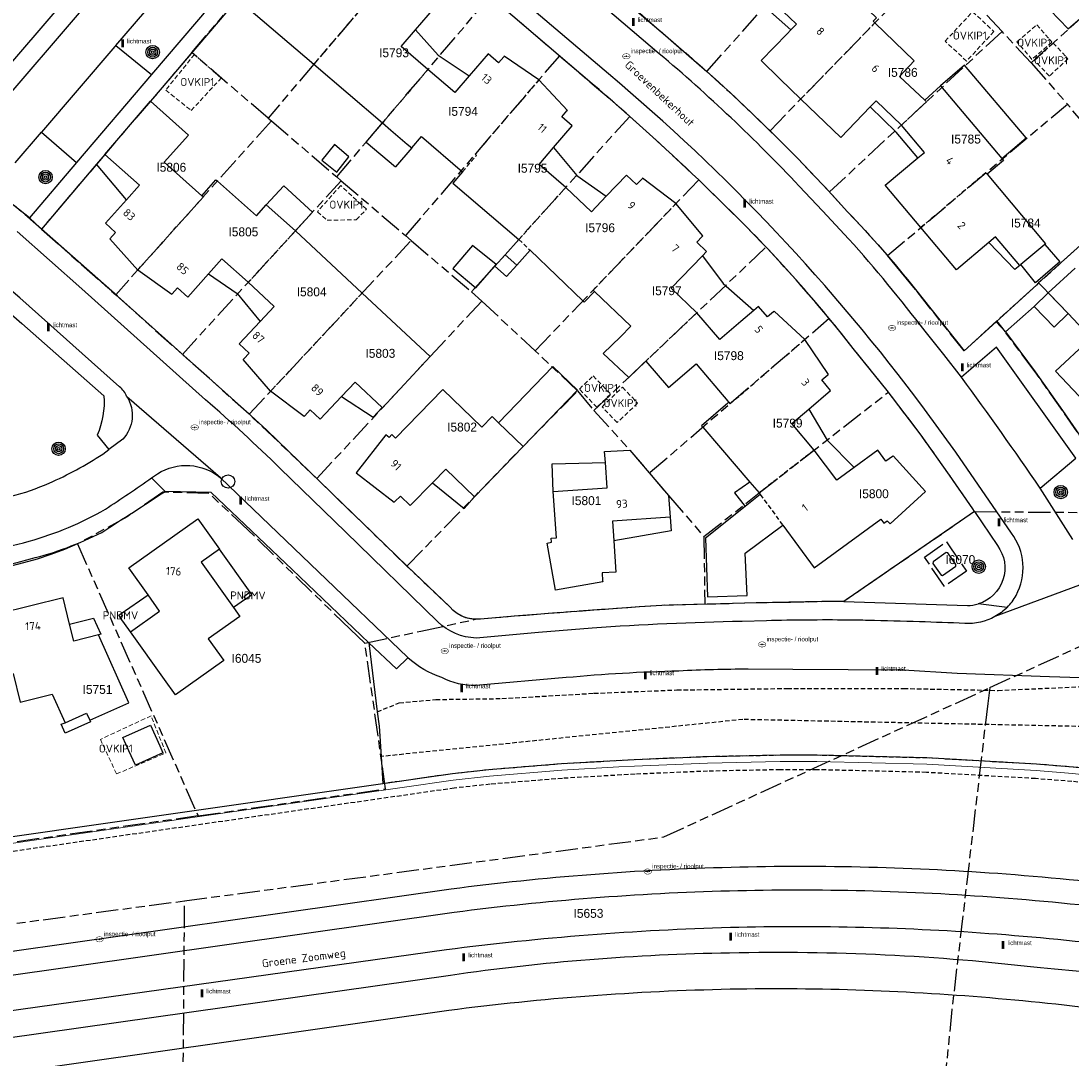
# Model space of a CAD drawing. Extents: x 168491 to 169507, y 481494 to 482503.
# Tile 60 of 108: x 169132 to 169250, y 481585 to 481702. Entities that reach past the tile are written whole.
import ezdxf
from ezdxf.enums import TextEntityAlignment as Align

# ---------------------------------------------------------------- set-up
doc = ezdxf.new("R2010")
doc.units = 0
doc.header["$LTSCALE"] = 0.5
doc.linetypes.add('KAD', pattern=[12, 5, -1, 2, -1, 2, -1])
doc.linetypes.add('STIPPELFIJN', pattern=[1.5, 1, -0.5])
doc.layers.get('0').update_dxf_attribs({"linetype": 'CONTINUOUS'})
for name, color, linetype in [('G01', 3, 'KAD'), ('G_BTD', 3, 'CONTINUOUS'), ('G_GBIP1', 7, 'CONTINUOUS'), ('G_OBW', 7, 'CONTINUOUS'), ('G_OWG', 7, 'CONTINUOUS'), ('G_PNDMV', 1, 'CONTINUOUS'), ('G_WGD', 2, 'CONTINUOUS'), ('L_TALUD', 7, 'CONTINUOUS'), ('LSHD', 7, 'CONTINUOUS'), ('NAR', 7, 'CONTINUOUS'), ('ORL', 7, 'CONTINUOUS'), ('OVKIP1', 7, 'CONTINUOUS'), ('PNDMV', 7, 'CONTINUOUS'), ('PPAL', 7, 'CONTINUOUS'), ('PPUT', 7, 'CONTINUOUS'), ('PSTM', 170, 'CONTINUOUS'), ('PVGO', 7, 'CONTINUOUS'), ('Z01', 2, 'CONTINUOUS')]:
    doc.layers.add(name, color=color, linetype=linetype)
doc.layers.add('OBWVM', color=7, linetype='CONTINUOUS', lineweight=70)
doc.layers.add('PND', color=8, linetype='CONTINUOUS', lineweight=25)
doc.styles.add('ISO', font='isocpeur.ttf', dxfattribs={"height": 1})

# ---------------------------------------------------------------- blocks, each defined once
blk = doc.blocks.new('put')
at = {"linetype": 'ByBlock', "lineweight": -2}
h = blk.add_hatch(color=0, dxfattribs=at)
h.dxf.hatch_style = 1
edge = h.paths.add_edge_path()
edge.add_spline(control_points=[(0.44, 0), (0.44, 0.04), (0.43, 0.09), (0.36, 0.2), (0.28, 0.26), (0.09, 0.32), (-0.02, 0.33), (-0.22, 0.29), (-0.31, 0.24), (-0.42, 0.12), (-0.44, 0.06), (-0.44, -0.06), (-0.42, -0.12), (-0.33, -0.22), (-0.28, -0.26), (-0.1, -0.33), (0.04, -0.33), (0.27, -0.27), (0.37, -0.2), (0.43, -0.08), (0.44, -0.04), (0.44, 0)], knot_values=[0, 0, 0, 0, 0.380029, 0.380029, 1.118666, 1.118666, 1.857303, 1.857303, 2.59594, 2.59594, 3.13294, 3.13294, 3.66994, 3.66994, 4.20694, 4.20694, 5.079565, 5.079565, 5.952189, 5.952189, 6.283185, 6.283185, 6.283185, 6.283185], degree=3, periodic=0)
edge = h.paths.add_edge_path(flags=16)
edge.add_ellipse((0, 0), major_axis=(0.392, 0), ratio=0.689655, start_angle=0, end_angle=360)
h = blk.add_hatch(color=0, dxfattribs=at)
h.dxf.hatch_style = 1
h.paths.add_polyline_path([(-0.1, 0, -0.096396), (-0.09, 0.04), (-0.25, 0.04, 1), (-0.25, -0.04), (-0.09, -0.04, -0.096396)])
at = {"linetype": 'ByBlock', "lineweight": -2, "true_color": 0x681648}
h = blk.add_hatch(color=219, dxfattribs=at)
h.dxf.hatch_style = 1
h.paths.add_polyline_path([(0.1, 0, 1), (-0.1, 0, 1)])
at = {"linetype": 'ByBlock', "lineweight": -2}
h = blk.add_hatch(color=0, dxfattribs=at)
h.dxf.hatch_style = 1
h.paths.add_polyline_path([(0.25, 0.04), (0.09, 0.04, -0.096396), (0.1, 0, -0.096396), (0.09, -0.04), (0.25, -0.04, 1)])
at = {"color": 0, "linetype": 'ByBlock', "lineweight": -2}
blk.add_attdef('PUT', (0.5, 0.35), '', height=0.5, dxfattribs=at)
blk = doc.blocks.new('PAAL')
at = {"linetype": 'ByBlock', "lineweight": -2}
h = blk.add_hatch(color=0, dxfattribs=at)
h.dxf.hatch_style = 1
h.paths.add_polyline_path([(0.15, 0.8), (-0.15, 0.8), (-0.15, -0.1), (0, -0.1, -0.414214), (-0.1, 0, -1), (0.1, 0, -0.414214), (0, -0.1), (0.15, -0.1)])
at = {"linetype": 'ByBlock', "lineweight": -2, "true_color": 0x681648}
h = blk.add_hatch(color=219, dxfattribs=at)
h.dxf.hatch_style = 1
h.paths.add_polyline_path([(-0.1, 0, 1), (0.1, 0, 1)])
at = {"color": 0, "linetype": 'ByBlock', "lineweight": -2}
blk.add_attdef('PAAL', (0.5, 0.35), '', height=0.5, dxfattribs=at)
blk = doc.blocks.new('BOOM')
at = {"color": 0}
for radius in [0.75, 0.55, 0.35, 0.15]:
    blk.add_circle((0, 0), radius, dxfattribs=at)
blk = doc.blocks.new('KUNSTOBJ')
at = {"color": 0}
blk.add_circle((0, 0), 0.75, dxfattribs=at)
at = {"color": 0, "flags": 2}
blk.add_attdef('KUNSTOBJECT', (1.45, 0), '', height=1, dxfattribs=at)

msp = doc.modelspace()

# ---------------------------------------------------------------- linework, layer by layer
at = {"layer": 'G01'}
for p, q in [((169245.615, 481696.856), (169266.432, 481715.584)), ((169216.327, 481689.239), (169234.748, 481708.204)), ((169167.711, 481684.072), (169184.911, 481704.314)), ((169242.362, 481700.392), (169239.084, 481703.834)), ((169242.362, 481700.392), (169223, 481682.377)), ((169245.615, 481696.856), (169242.362, 481700.392)), ((169160.031, 481690.655), (169151.451, 481698.009)), ((169192.705, 481697.66), (169175.437, 481677.478)), ((169245.615, 481696.856), (169249.684, 481692.238)), ((169134.594, 481678.203), (169117.937, 481692.672)), ((169229.5, 481675.226), (169249.684, 481692.238)), ((169251.933, 481689.586), (169249.684, 481692.238)), ((169160.379, 481690.356), (169142.917, 481670.845)), ((169160.031, 481690.655), (169160.379, 481690.356)), ((169160.379, 481690.356), (169167.711, 481684.072)), ((169200.584, 481690.851), (169182.844, 481671.153)), ((169168.224, 481683.632), (169150.396, 481664.15)), ((169168.224, 481683.632), (169167.711, 481684.072)), ((169168.224, 481683.632), (169175.437, 481677.478)), ((169189.965, 481664.549), (169208.325, 481683.723)), ((169134.594, 481678.203), (169142.917, 481670.845)), ((169176.061, 481676.915), (169175.437, 481677.478)), ((169157.898, 481657.433), (169176.061, 481676.915)), ((169176.061, 481676.915), (169182.844, 481671.153)), ((169196.567, 481657.852), (169215.879, 481676.183)), ((169251.163, 481676.391), (169246.46, 481672.167)), ((169142.917, 481670.845), (169150.396, 481664.15)), ((169183.984, 481670.124), (169182.844, 481671.153)), ((169183.984, 481670.124), (169189.965, 481664.549)), ((169222.969, 481668.165), (169202.803, 481650.822)), ((169157.898, 481657.433), (169150.396, 481664.15)), ((169194.736, 481660.046), (169189.965, 481664.549)), ((169194.736, 481660.046), (169196.567, 481657.852)), ((169165.472, 481650.218), (169157.898, 481657.433)), ((169165.472, 481650.218), (169175.598, 481640.37)), ((169239.279, 481646.5), (169257.009, 481646.379)), ((169208.911, 481643.707), (169208.999, 481636.103)), ((169138.637, 481642.869), (169152.16, 481612.36)), ((169152.16, 481612.36), (169129.195, 481609.064))]:
    msp.add_line(p, q, dxfattribs=at)
for points in [[(169151.451, 481698.009), (169156.586, 481704.06), (169161.696, 481709.994), (169168.748, 481718.167), (169177.233, 481710.895)], [(169209.223, 481695.903), (169218.982, 481706.808), (169220.878, 481709.029), (169226.971, 481715.551)], [(169177.233, 481710.895), (169165.148, 481696.726), (169160.031, 481690.655)], [(169184.911, 481704.314), (169184.93, 481704.298), (169192.705, 481697.66)], [(169201.707, 481702.417), (169204.607, 481699.943), (169209.223, 481695.903)], [(169151.451, 481698.009), (169146.819, 481692.549), (169141.706, 481686.592), (169134.594, 481678.203)], [(169192.705, 481697.66), (169196.378, 481694.524), (169198.49, 481692.697), (169200.584, 481690.851)], [(169209.223, 481695.903), (169211.624, 481693.717), (169213.992, 481691.496), (169216.327, 481689.239)], [(169200.584, 481690.851), (169203.191, 481688.504), (169205.772, 481686.128), (169208.325, 481683.723)], [(169216.327, 481689.239), (169217.891, 481687.687), (169219.44, 481686.12), (169222.86, 481682.529), (169223, 481682.377)], [(169208.325, 481683.723), (169211.417, 481680.71), (169213.671, 481678.469), (169215.879, 481676.183)], [(169229.5, 481675.226), (169228.038, 481676.897), (169226.546, 481678.54), (169225.025, 481680.157), (169223, 481682.377)], [(169241.001, 481626.757), (169257.942, 481634.517), (169306.679, 481674.903), (169352.963, 481680.467), (169415.439, 481664.816), (169413.626, 481649.352)], [(169222.969, 481668.165), (169221.248, 481670.215), (169219.492, 481672.235), (169217.703, 481674.224), (169215.879, 481676.183)], [(169241.784, 481667.915), (169238.105, 481664.537), (169232.646, 481671.416), (169231.092, 481673.337), (169229.5, 481675.226)], [(169246.46, 481672.167), (169246.207, 481671.912), (169241.784, 481667.915)], [(169246.46, 481672.167), (169249.777, 481668.731), (169253.84, 481664.447), (169254.888, 481663.332), (169264.083, 481653.688)], [(169165.472, 481650.218), (169178.198, 481663.912), (169183.984, 481670.124)], [(169229.603, 481659.916), (169229.469, 481660.092), (169225.672, 481664.798), (169224.332, 481666.491), (169222.969, 481668.165)], [(169257.009, 481646.379), (169254.177, 481650.522), (169249.132, 481657.86), (169246.082, 481662.172), (169242.734, 481666.665), (169241.784, 481667.915)], [(169175.598, 481640.37), (169188.613, 481653.809), (169194.736, 481660.046)], [(169208.911, 481643.707), (169215.102, 481648.594), (169229.603, 481659.916)], [(169239.279, 481646.5), (169239.077, 481646.799), (169236.462, 481650.6), (169233.282, 481655.076), (169229.603, 481659.916)], [(169196.567, 481657.852), (169200.592, 481653.413), (169202.803, 481650.822)], [(169202.803, 481650.822), (169204.955, 481648.3), (169208.911, 481643.707)], [(169170.88, 481631.743), (169169.229, 481633.299), (169157.752, 481644.46), (169153.381, 481648.55), (169148.216, 481648.692), (169144.216, 481645.917), (169138.637, 481642.869)], [(169239.279, 481646.5), (169224.615, 481636.429), (169214.758, 481636.249), (169208.999, 481636.103)], [(169138.637, 481642.869), (169137.155, 481642.244), (169135.65, 481641.68), (169134.122, 481641.178), (169132.575, 481640.738), (169131.012, 481640.362), (169129.434, 481640.05), (169127.846, 481639.802), (169126.248, 481639.62)], [(169183.281, 481634.418), (169182.735, 481634.471), (169182.201, 481634.601), (169181.69, 481634.803), (169181.213, 481635.075), (169180.779, 481635.411), (169180.396, 481635.805), (169175.598, 481640.37)], [(169208.999, 481636.103), (169204.198, 481635.981), (169197.405, 481635.512), (169190.616, 481634.999), (169183.83, 481634.442), (169183.281, 481634.418)], [(169170.88, 481631.743), (169177.167, 481633.1), (169183.281, 481634.418)], [(169152.16, 481612.36), (169173.197, 481615.379), (169170.88, 481631.743)], [(169150.653, 481602.828), (169204.396, 481609.99), (169241.001, 481626.757)], [(169241.001, 481626.757), (169240.756, 481624.986), (169236.729, 481590.638), (169235.841, 481581.646)], [(169044.94, 481626.148), (169046.523, 481617.357), (169051.519, 481589.618), (169150.653, 481602.828)], [(169150.428, 481575.087), (169150.474, 481581.764), (169150.653, 481602.828)]]:
    msp.add_lwpolyline(points, dxfattribs=at)
msp.add_lwpolyline([(169236.111, 481643.118), (169238.373, 481639.811), (169235.902, 481638.114), (169233.641, 481641.408)], close=True, dxfattribs=at)
at = {"layer": 'G_BTD', "linetype": 'Continuous', "lineweight": 25, "transparency": 33554687}
for points in [[(169239.279, 481646.5), (169224.615, 481636.429)], [(169171.311, 481631.796), (169172.268, 481624.048)], [(169172.895, 481615.965), (169123.973, 481608.943), (169107.786, 481606.617), (169103.76, 481606.298), (169099.725, 481606.39), (169095.71, 481606.839), (169091.766, 481607.706), (169087.859, 481608.792), (169083.977, 481610.051), (169080.168, 481611.455), (169076.47, 481613.11), (169073.036, 481615.166), (169069.897, 481617.677), (169066.935, 481620.491), (169064.11, 481623.409), (169061.561, 481626.3)], [(169172.268, 481624.048), (169172.469, 481622.425), (169172.694, 481619.019)], [(169172.694, 481619.019), (169172.895, 481615.965)]]:
    msp.add_lwpolyline(points, dxfattribs=at)
at = {"layer": 'G_BTD', "linetype": 'STIPPELFIJN', "lineweight": -3, "transparency": 33554687}
for points in [[(169172.268, 481624.048), (169174.73, 481625.041), (169178.819, 481625.418), (169186.244, 481625.525), (169196.575, 481626.117), (169205.884, 481626.493), (169218.26, 481626.654), (169231.307, 481626.655), (169241.907, 481626.44), (169251.562, 481626.872), (169255.436, 481626.872), (169259.364, 481627.302), (169262.103, 481627.754)], [(169255.347, 481617.287), (169255.899, 481622.295), (169213.277, 481623.173), (169172.694, 481619.019)], [(169255.347, 481617.287), (169250.343, 481617.839), (169246.228, 481618.159), (169233.932, 481618.858), (169221.6, 481619.162), (169217.469, 481619.16), (169209.279, 481618.998), (169201.1, 481618.658), (169192.917, 481618.188), (169184.775, 481617.529), (169180.702, 481617.086), (169172.895, 481615.965)], [(169315.802, 481603.172), (169311.584, 481603.778), (169310.719, 481603.953), (169294.064, 481608.286), (169284.689, 481610.732), (169278.522, 481612.507), (169258.312, 481615.328), (169250.191, 481616.224), (169246.119, 481616.54), (169233.866, 481617.237), (169221.581, 481617.539), (169217.485, 481617.537), (169209.328, 481617.377), (169201.18, 481617.038), (169193.029, 481616.57), (169184.929, 481615.914), (169180.906, 481615.476), (169124.204, 481607.338), (169123.657, 481607.259)]]:
    msp.add_lwpolyline(points, dxfattribs=at)
at = {"layer": 'G_GBIP1', "linetype": 'Continuous', "lineweight": 25, "transparency": 33554687}
for points in [[(169218.643, 481700.551), (169212.781, 481705.794)], [(169250.506, 481705.45), (169247.747, 481702.775), (169249.775, 481700.684), (169252.697, 481703.191)], [(169176.567, 481700.579), (169179.087, 481697.709), (169182.575, 481695.388)], [(169242.318, 481686.131), (169245.049, 481688.433), (169238.152, 481696.615), (169235.468, 481694.278)], [(169232.904, 481686.188), (169230.485, 481689.084), (169227.55, 481691.914)], [(169171.018, 481687.965), (169172.854, 481690.125)], [(169171.018, 481687.965), (169174.301, 481685.175)], [(169141.706, 481686.592), (169140.774, 481685.493)], [(169176.126, 481687.322), (169174.301, 481685.175)], [(169192.027, 481687.346), (169194.668, 481684.209), (169197.947, 481681.883)], [(169144.115, 481681.476), (169140.774, 481685.493)], [(169163.081, 481678.011), (169164.989, 481680.088), (169161.763, 481683.051), (169159.817, 481680.933)], [(169244.342, 481674.125), (169243.775, 481673.674), (169240.893, 481676.711)], [(169247.139, 481676.464), (169248.825, 481674.525), (169246.112, 481672.167), (169244.471, 481674.228)], [(169186.609, 481675.333), (169185.448, 481674.045), (169186.755, 481672.868), (169187.915, 481674.156)], [(169208.752, 481675.198), (169211.054, 481672.093), (169214.497, 481669.063)], [(169153.342, 481673.2), (169156.536, 481670.984), (169159.134, 481667.847)], [(169254.553, 481662.997), (169252.038, 481665.691), (169248.369, 481662.265), (169251.002, 481659.444)], [(169188.613, 481653.809), (169194.727, 481660.123), (169191.973, 481662.79), (169185.862, 481656.48)], [(169168.264, 481659.42), (169171.802, 481657.088), (169172.828, 481658.182)], [(169220.669, 481658.002), (169222.722, 481654.508), (169225.769, 481651.451)], [(169191.994, 481648.77), (169191.873, 481651.85), (169197.852, 481652.026)], [(169178.446, 481649.747), (169182.005, 481646.857), (169183.159, 481648.177)], [(169214.072, 481649.795), (169212.329, 481648.599), (169213.539, 481647.083)], [(169205.121, 481645.867), (169205.225, 481644.339), (169198.809, 481643.237)], [(169137.746, 481633.878), (169140.442, 481634.544), (169141.25, 481632.755), (169140.991, 481632.686)], [(169140.002, 481623.099), (169140.089, 481622.902), (169137.24, 481621.639), (169136.794, 481622.647), (169137.246, 481622.789)]]:
    msp.add_lwpolyline(points, dxfattribs=at)
at = {"layer": 'G_OBW', "linetype": 'Continuous', "lineweight": 25, "transparency": 33554687}
msp.add_lwpolyline([(169235.678, 481639.348), (169237.156, 481640.385), (169237.188, 481640.551), (169236.259, 481641.866), (169236.087, 481641.898), (169234.619, 481640.868), (169234.591, 481640.696), (169235.512, 481639.375), (169235.678, 481639.348)], dxfattribs=at)
at = {"layer": 'G_OWG', "linetype": 'Continuous', "lineweight": 25, "transparency": 33554687}
for points in [[(169211.96, 481606.575, 0.02575074), (169180.543, 481604.134)], [(169242.838, 481605.805, 0.02552007), (169211.96, 481606.575)], [(169274.839, 481601.734, 0.02546529), (169242.838, 481605.805)]]:
    msp.add_lwpolyline(points, format="xyb", dxfattribs=at)
msp.add_lwpolyline([(169180.543, 481604.134), (169125.2, 481596.266)], dxfattribs=at)
at = {"layer": 'G_PNDMV', "linetype": 'Continuous', "lineweight": 25, "transparency": 33554687}
for points in [[(169220.878, 481709.029), (169228.258, 481701.896), (169227.902, 481701.527)], [(169176.567, 481700.579), (169178.676, 481703.021), (169177.521, 481704.018), (169178.081, 481704.699), (169178.154, 481704.767), (169174.924, 481708.188)], [(169156.586, 481704.06), (169165.148, 481696.726)], [(169218.643, 481700.551), (169219.285, 481701.216), (169218.525, 481701.944), (169216.427, 481703.953)], [(169227.902, 481701.527), (169228.088, 481701.347)], [(169228.088, 481701.347), (169232.514, 481697.069), (169230.851, 481695.333), (169233.7, 481692.655)], [(169177.934, 481696.103), (169174.937, 481698.692), (169176.567, 481700.579)], [(169219.787, 481692.801), (169217.423, 481695.081), (169215.321, 481697.108), (169218.233, 481700.126), (169218.643, 481700.551)], [(169190.401, 481694.967), (169186.514, 481697.604), (169186.457, 481697.529), (169185.866, 481696.86), (169184.692, 481697.864), (169182.575, 481695.388)], [(169165.148, 481696.726), (169172.854, 481690.125)], [(169182.575, 481695.388), (169180.975, 481693.517), (169177.934, 481696.103)], [(169192.027, 481687.346), (169194.121, 481689.804), (169192.955, 481690.797), (169193.532, 481691.469), (169193.613, 481691.53), (169190.401, 481694.967)], [(169233.7, 481692.655), (169235.468, 481694.278)], [(169235.468, 481694.278), (169242.318, 481686.131)], [(169141.706, 481686.592), (169146.819, 481692.549)], [(169146.819, 481692.549), (169151.076, 481688.746), (169148.365, 481685.711), (169152.572, 481681.954)], [(169227.55, 481691.914), (169224.253, 481688.495), (169219.787, 481692.801)], [(169231.066, 481689.869), (169228.223, 481692.612), (169227.605, 481691.971), (169227.55, 481691.914)], [(169172.854, 481690.125), (169173.795, 481689.319), (169175.636, 481687.742), (169176.126, 481687.322)], [(169232.904, 481686.188), (169233.648, 481686.809), (169231.066, 481689.869)], [(169167.469, 481687.703), (169166.044, 481685.93), (169167.711, 481684.591), (169169.089, 481686.306), (169167.469, 481687.703)], [(169176.126, 481687.322), (169177.221, 481688.587), (169181.838, 481684.641)], [(169144.115, 481681.476), (169145.59, 481683.123), (169141.706, 481686.592)], [(169193.408, 481682.883), (169190.41, 481685.449), (169192.027, 481687.346)], [(169233.256, 481678.391), (169229.253, 481683.138), (169232.904, 481686.188)], [(169242.368, 481686.071), (169242.504, 481685.909), (169240.678, 481684.362)], [(169242.318, 481686.131), (169242.368, 481686.071)], [(169181.838, 481684.641), (169180.753, 481683.372)], [(169205.766, 481681.061), (169202.024, 481683.924), (169201.964, 481683.852), (169201.343, 481683.207), (169200.237, 481684.271), (169197.947, 481681.883)], [(169240.678, 481684.362), (169247.235, 481676.545), (169247.139, 481676.464)], [(169152.572, 481681.954), (169154.161, 481683.738), (169154.326, 481683.592)], [(169154.326, 481683.592), (169158.716, 481679.703), (169159.817, 481680.933)], [(169180.753, 481683.372), (169188.151, 481677.046)], [(169197.947, 481681.883), (169196.281, 481680.146), (169193.408, 481682.883)], [(169145.383, 481673.599), (169142.243, 481677.105), (169142.911, 481677.829), (169141.775, 481678.865), (169144.115, 481681.476)], [(169159.817, 481680.933), (169163.081, 481678.011)], [(169208.752, 481675.198), (169209.215, 481675.678), (169208.109, 481676.744), (169208.709, 481677.387), (169208.785, 481677.451), (169205.766, 481681.061)], [(169240.893, 481676.711), (169237.258, 481673.645), (169233.256, 481678.391)], [(169163.081, 481678.011), (169170.571, 481671.026)], [(169244.342, 481674.125), (169241.636, 481677.337), (169240.893, 481676.711)], [(169182.941, 481676.361), (169180.756, 481673.778), (169183.316, 481671.612), (169185.611, 481674.226), (169182.941, 481676.361)], [(169188.151, 481677.046), (169186.609, 481675.333)], [(169247.139, 481676.464), (169244.471, 481674.228)], [(169157.785, 481672.245), (169154.821, 481674.87), (169153.342, 481673.2)], [(169186.609, 481675.333), (169187.915, 481674.156)], [(169187.915, 481674.156), (169189.412, 481675.839)], [(169189.412, 481675.839), (169195.339, 481670.161)], [(169208.105, 481668.804), (169205.246, 481671.559), (169208.752, 481675.198)], [(169153.342, 481673.2), (169151.022, 481670.58), (169149.868, 481671.602), (169149.269, 481670.938), (169149.213, 481670.861), (169145.383, 481673.599)], [(169244.471, 481674.228), (169244.345, 481674.122), (169244.342, 481674.125)], [(169159.134, 481667.847), (169160.687, 481669.518), (169157.785, 481672.245)], [(169195.339, 481670.161), (169195.486, 481670.02), (169196.646, 481671.217)], [(169196.646, 481671.217), (169200.728, 481667.331), (169199.56, 481666.104), (169197.596, 481664.24), (169200.469, 481661.556), (169202.405, 481663.394)], [(169170.571, 481671.026), (169178.198, 481663.912), (169172.852, 481658.159), (169172.828, 481658.182)], [(169245.953, 481669.515), (169247.541, 481671.048)], [(169247.541, 481671.048), (169249.777, 481668.731)], [(169214.497, 481669.063), (169213.043, 481667.819), (169210.693, 481665.809), (169208.105, 481668.804)], [(169220.221, 481665.802), (169216.785, 481669.007), (169216.719, 481668.939), (169216.043, 481668.363), (169215.037, 481669.525), (169214.497, 481669.063)], [(169249.777, 481668.731), (169248.189, 481667.198), (169245.953, 481669.515)], [(169160.291, 481660), (169157.225, 481663.564), (169157.301, 481663.629), (169157.904, 481664.275), (169156.784, 481665.318), (169159.134, 481667.847)], [(169220.669, 481658.002), (169223.116, 481660.105), (169222.128, 481661.283), (169222.802, 481661.85), (169222.885, 481661.906), (169220.221, 481665.802)], [(169202.405, 481663.394), (169204.947, 481660.428), (169208.037, 481663.076), (169211.611, 481658.905), (169211.707, 481658.793)], [(169172.828, 481658.182), (169169.781, 481661.038), (169168.264, 481659.42)], [(169168.264, 481659.42), (169165.867, 481656.863), (169164.742, 481657.909), (169164.133, 481657.257), (169164.074, 481657.19), (169160.291, 481660)], [(169185.862, 481656.48), (169185.147, 481657.174), (169183.976, 481655.968), (169179.624, 481660.211), (169174.305, 481654.754), (169173.883, 481655.166), (169173.601, 481654.802), (169173.218, 481655.1), (169169.912, 481650.855), (169174.162, 481647.545), (169174.224, 481647.625), (169174.852, 481648.248), (169175.953, 481647.181), (169178.446, 481649.747)], [(169211.707, 481658.793), (169211.575, 481658.68), (169208.623, 481656.144), (169208.779, 481655.962)], [(169221.293, 481653.407), (169218.777, 481656.376), (169220.669, 481658.002)], [(169188.613, 481653.809), (169185.862, 481656.48)], [(169208.779, 481655.962), (169210.766, 481653.646), (169214.072, 481649.795)], [(169183.159, 481648.177), (169188.613, 481653.809)], [(169197.852, 481652.026), (169197.769, 481653.247), (169200.592, 481653.412)], [(169200.592, 481653.412), (169204.954, 481648.301), (169205.121, 481645.867)], [(169217.75, 481644.984), (169221.275, 481640.179), (169228.754, 481645.664), (169229.107, 481645.188), (169229.481, 481645.47), (169229.811, 481645.119), (169233.768, 481648.772), (169230.132, 481652.745), (169230.06, 481652.688), (169229.331, 481652.163), (169228.422, 481653.397), (169225.769, 481651.451)], [(169225.769, 481651.451), (169223.82, 481650.021), (169221.293, 481653.407)], [(169178.446, 481649.747), (169179.937, 481651.281), (169183.159, 481648.177)], [(169191.994, 481648.77), (169198.044, 481649.184), (169197.852, 481652.026)], [(169214.072, 481649.795), (169215.102, 481648.594)], [(169198.809, 481643.237), (169199.046, 481639.715), (169197.509, 481639.627), (169197.546, 481638.734), (169197.565, 481638.639), (169192.26, 481637.677), (169191.342, 481642.978), (169191.815, 481643.06), (169191.784, 481643.516), (169192.353, 481643.554), (169191.994, 481648.77)], [(169215.224, 481648.428), (169213.539, 481647.083)], [(169215.102, 481648.594), (169215.224, 481648.428)], [(169213.539, 481647.083), (169209.091, 481643.533)], [(169146.543, 481637.151), (169144.38, 481640.177), (169152.139, 481645.686), (169154.562, 481642.295)], [(169205.121, 481645.867), (169198.661, 481645.427), (169198.809, 481643.237)], [(169213.552, 481641.845), (169217.75, 481644.984)], [(169209.091, 481643.533), (169209.298, 481636.928), (169213.747, 481637.095), (169213.552, 481641.845)], [(169154.562, 481642.295), (169152.507, 481640.829), (169156.143, 481635.728)], [(169144.588, 481633.014), (169147.839, 481635.339), (169146.543, 481637.151)], [(169158.017, 481637.446), (169157.307, 481636.944), (169157.489, 481636.687)], [(169157.489, 481636.687), (169158.2, 481637.19), (169158.017, 481637.446)], [(169137.746, 481633.878), (169137.015, 481636.835), (169129.74, 481635.015), (169130.535, 481631.831), (169129.574, 481631.593), (169130.444, 481628.079), (169131.415, 481628.319), (169132.208, 481625.116), (169135.78, 481626)], [(169143.433, 481634.639), (169143.254, 481634.9), (169143.514, 481635.081)], [(169143.514, 481635.081), (169143.693, 481634.818), (169143.433, 481634.639)], [(169156.143, 481635.728), (169156.841, 481634.749), (169153.283, 481632.213), (169155.031, 481629.778), (169149.626, 481625.925), (169148.402, 481627.647), (169144.588, 481633.014)], [(169140.991, 481632.686), (169138.216, 481631.975), (169137.746, 481633.878)], [(169140.002, 481623.099), (169144.381, 481625.04), (169140.991, 481632.686)], [(169135.78, 481626), (169137.246, 481622.789)], [(169137.246, 481622.789), (169139.654, 481623.889), (169140.002, 481623.099)], [(169147.863, 481620.227), (169148.214, 481619.451), (169145.127, 481618.056), (169144.4, 481619.664), (169143.728, 481621.149), (169146.815, 481622.545), (169147.863, 481620.227)]]:
    msp.add_lwpolyline(points, dxfattribs=at)
at = {"layer": 'G_PNDMV', "linetype": 'STIPPELFIJN', "lineweight": -3, "transparency": 33554687}
for points in [[(169174.924, 481708.188), (169165.148, 481696.726)], [(169228.088, 481701.347), (169219.787, 481692.801)], [(169177.934, 481696.103), (169172.854, 481690.125)], [(169190.401, 481694.967), (169183.241, 481686.599), (169183.398, 481686.465)], [(169233.7, 481692.655), (169233.875, 481692.49), (169231.066, 481689.869)], [(169181.838, 481684.641), (169183.398, 481686.465)], [(169240.678, 481684.362), (169240.537, 481684.528), (169233.256, 481678.391)], [(169145.383, 481673.599), (169152.732, 481681.811), (169152.572, 481681.954)], [(169188.151, 481677.046), (169193.408, 481682.883)], [(169205.766, 481681.061), (169196.491, 481671.365), (169196.646, 481671.217)], [(169163.081, 481678.011), (169157.785, 481672.245)], [(169188.151, 481677.046), (169189.412, 481675.839)], [(169170.571, 481671.026), (169160.291, 481660)], [(169208.105, 481668.804), (169202.405, 481663.394)], [(169211.707, 481658.793), (169211.861, 481658.613), (169220.221, 481665.802)], [(169221.293, 481653.407), (169215.102, 481648.594)], [(169215.224, 481648.428), (169217.75, 481644.984)]]:
    msp.add_lwpolyline(points, dxfattribs=at)
at = {"layer": 'G_WGD', "linetype": 'Continuous', "lineweight": 25, "transparency": 33554687}
for points in [[(169121.502, 481689.683), (169124.972, 481689.647), (169145.004, 481712.948), (169155.52, 481725.205)], [(169174.927, 481725.32), (169190.912, 481711.641), (169198.69, 481704.991), (169204.607, 481699.943), (169209.223, 481695.903)], [(169196.378, 481694.524), (169184.93, 481704.298), (169168.748, 481718.167)], [(169142.938, 481698.819), (169149.646, 481706.678)], [(169156.586, 481704.06), (169146.819, 481692.549)], [(169153.526, 481703.271), (169146.937, 481695.535)], [(169142.938, 481698.819), (169146.937, 481695.535)], [(169131.626, 481685.649), (169134.583, 481689.092)], [(169134.583, 481689.092), (169138.53, 481685.666)], [(169138.53, 481685.666), (169133.238, 481679.453)], [(169140.774, 481685.493), (169134.594, 481678.203)], [(169219.44, 481686.12), (169222.86, 481682.529), (169225.025, 481680.157)], [(169211.417, 481680.71), (169208.325, 481683.723)], [(169133.238, 481679.453), (169130.262, 481681.835)], [(169256.293, 481680.879), (169255.914, 481680.567), (169251.163, 481676.391), (169246.46, 481672.167), (169246.207, 481671.912), (169241.696, 481667.806)], [(169180.396, 481635.805), (169175.6, 481640.373), (169159.874, 481655.626), (169157.66, 481657.651), (169154.459, 481660.525), (169143.124, 481670.662), (169134.594, 481678.203)], [(169122.68, 481676.048), (169132.376, 481667.593), (169141.603, 481659.494)], [(169250.561, 481673.811), (169247.541, 481671.048)], [(169232.646, 481671.416), (169238.105, 481664.537), (169241.696, 481667.806)], [(169242.734, 481666.665), (169245.953, 481669.515)], [(169242.734, 481666.665), (169246.082, 481662.172), (169249.132, 481657.86), (169254.177, 481650.522), (169257.009, 481646.379)], [(169239.279, 481646.5), (169239.077, 481646.799), (169236.462, 481650.6), (169233.282, 481655.076), (169229.469, 481660.092), (169225.672, 481664.798)], [(169140.845, 481655.063), (169142.159, 481653.477)], [(169141.464, 481652.96), (169142.159, 481653.477)], [(169246.649, 481649.118), (169250.646, 481652.515)], [(169250.299, 481643.39), (169246.649, 481649.118)], [(169171.311, 481631.796), (169162.713, 481640.003), (169153.627, 481648.634), (169148.459, 481648.772)], [(169239.279, 481646.5), (169241.845, 481642.696)], [(169214.758, 481636.249), (169204.198, 481635.981)], [(169224.615, 481636.429), (169238.465, 481635.973)], [(169175.696, 481630.103), (169174.403, 481628.844), (169171.311, 481631.796)], [(169254.949, 481629.19), (169253.298, 481628.496), (169251.136, 481627.846), (169247.698, 481627.961), (169237.328, 481628.333), (169231.293, 481628.722), (169218.889, 481628.79), (169213.88, 481628.818)], [(169193.453, 481627.873), (169183.334, 481626.989)], [(169129.579, 481594.264), (169180.908, 481601.562)], [(169180.024, 481597.326), (169130.139, 481590.325)], [(169130.553, 481587.413), (169180.491, 481594.502)], [(169180.277, 481590.516), (169131.108, 481583.511)]]:
    msp.add_lwpolyline(points, dxfattribs=at)
at = {"layer": 'G_WGD', "lineweight": -3, "transparency": 33554687}
for points in [[(169126.907, 481688.566), (169157.055, 481723.745)], [(169203.888, 481697.89), (169196.834, 481703.899), (169190.091, 481709.663), (169173.607, 481723.779)], [(169198.19, 481695.611), (169182.196, 481709.26), (169169.976, 481719.751)], [(169142.938, 481698.819), (169142.819, 481698.679), (169134.583, 481689.092)], [(169146.937, 481695.535), (169138.53, 481685.666)], [(169225.186, 481677.088), (169222.221, 481680.267), (169219.592, 481683.038)], [(169134.594, 481678.203), (169133.238, 481679.453)], [(169143.356, 481660.522), (169132.144, 481670.498), (169124.029, 481677.383), (169122.094, 481679.066)], [(169152.989, 481659.043), (169139.13, 481671.519), (169131.849, 481677.941)], [(169242.734, 481666.665), (169241.696, 481667.806)], [(169237.815, 481661.592), (169235.837, 481664.124), (169233.718, 481666.765)], [(169250.646, 481652.515), (169241.732, 481664.958), (169237.815, 481661.592)], [(169154.686, 481650.298), (169144.183, 481659.393)], [(169243.4, 481644.092), (169237.162, 481653.187), (169233.642, 481658)], [(169143.717, 481654.635), (169142.159, 481653.477)], [(169179.074, 481634.122), (169168.697, 481644.249), (169161.357, 481651.355)], [(169146.946, 481650.294), (169147.273, 481650.524), (169147.6, 481650.755)], [(169148.459, 481648.772), (169146.946, 481650.294)], [(169175.696, 481630.103), (169175.641, 481630.153), (169165.676, 481639.751), (169154.686, 481650.298)], [(169251.049, 481638.243), (169241.566, 481634.718)], [(169242.931, 481635.761), (169239.665, 481636.146)], [(169215.917, 481634.265), (169213.185, 481634.186)], [(169196.359, 481633.43), (169190.356, 481632.945), (169183.36, 481632.32)]]:
    msp.add_lwpolyline(points, dxfattribs=at)
for points in [[(169219.592, 481683.038, 0.02853748), (169203.888, 481697.89)], [(169233.642, 481658, 0.05935926), (169198.19, 481695.611)], [(169233.718, 481666.765, 0.0184038), (169225.186, 481677.088)], [(169246.649, 481649.118, 0.00751412), (169237.815, 481661.592)], [(169144.183, 481659.393, 0.11447435), (169143.356, 481660.522)], [(169144.183, 481659.393, -0.34004932), (169143.717, 481654.635)], [(169161.357, 481651.355, 0.0179367), (169152.989, 481659.043)], [(169147.6, 481650.755, -0.3233158), (169154.686, 481650.298)], [(169141.769, 481646.778, 0.00771155), (169146.946, 481650.294)], [(169133.213, 481643.191, 0.06299801), (169141.769, 481646.778)], [(169122.852, 481641.6, 0.06495015), (169133.213, 481643.191)], [(169243.928, 481637.101, 0.29465831), (169243.4, 481644.092)], [(169242.931, 481635.761, 0.06969078), (169243.928, 481637.101)], [(169241.566, 481634.718, -0.14584688), (169238.178, 481633.954)], [(169242.931, 481635.761, -0.07137403), (169241.566, 481634.718)], [(169183.36, 481632.32, -0.18566517), (169179.074, 481634.122)], [(169213.185, 481634.186, 0.01140924), (169196.359, 481633.43)], [(169225.053, 481634.331, 0.0078805), (169215.917, 481634.265)], [(169227.32, 481634.294, 0.00397615), (169225.053, 481634.331)], [(169233.114, 481634.137, 0.00155219), (169227.32, 481634.294)], [(169238.178, 481633.954, 0.00295822), (169233.114, 481634.137)]]:
    msp.add_lwpolyline(points, format="xyb", dxfattribs=at)
at = {"layer": 'G_WGD', "linetype": 'Continuous', "lineweight": 25, "transparency": 33554687}
for points in [[(169209.223, 481695.903, -0.01650091), (169219.44, 481686.12)], [(169208.325, 481683.723, 0.01318551), (169196.378, 481694.524)], [(169225.672, 481664.798, 0.03390907), (169211.417, 481680.71)], [(169225.025, 481680.157, -0.02346783), (169232.646, 481671.416)], [(169141.603, 481659.494, -0.11691815), (169140.845, 481655.063)], [(169135.464, 481649.702, 0.04194157), (169141.464, 481652.96)], [(169126.775, 481647.4, 0.0761773), (169135.464, 481649.702)], [(169141.348, 481644.176, 0.00419383), (169148.459, 481648.772)], [(169133.36, 481641.206, 0.0588076), (169141.348, 481644.176)], [(169241.845, 481642.696, -0.52185064), (169239.665, 481636.146)], [(169124.428, 481639.695, 0.05967003), (169133.36, 481641.206)], [(169204.198, 481635.981, 0.0034882), (169183.83, 481634.442)], [(169224.615, 481636.429, 0.00405853), (169214.758, 481636.249)], [(169238.465, 481635.973, 0.07243617), (169239.665, 481636.146)], [(169183.83, 481634.442, -0.24492347), (169180.396, 481635.805)], [(169179.506, 481627.888, -0.10208253), (169175.696, 481630.103)], [(169213.88, 481628.818, 0.01171827), (169206.113, 481628.613)], [(169183.334, 481626.989, -0.13299448), (169179.506, 481627.888)], [(169206.113, 481628.613, 0.01611409), (169193.453, 481627.873)], [(169211.776, 481603.96, -0.02551819), (169242.108, 481603.204)], [(169180.908, 481601.562, -0.02572323), (169211.776, 481603.96)], [(169242.108, 481603.204, -0.02542527), (169273.569, 481599.202)], [(169211.884, 481599.818, 0.02536291), (169180.024, 481597.326)], [(169241.795, 481599.072, 0.02547557), (169211.884, 481599.818)], [(169272.837, 481595.123, 0.02541567), (169241.795, 481599.072)], [(169180.491, 481594.502, -0.03231286), (169211.777, 481597.001)], [(169211.777, 481597.001, -0.035355), (169246.653, 481595.328)], [(169246.653, 481595.328, -0.03525779), (169272.091, 481591.619)], [(169211.854, 481592.896, 0.02742438), (169180.277, 481590.516)], [(169241.937, 481591.843, 0.02689306), (169211.854, 481592.896)], [(169271.258, 481587.599, 0.03028773), (169241.937, 481591.843)]]:
    msp.add_lwpolyline(points, format="xyb", dxfattribs=at)
at = {"layer": 'L_TALUD', "linetype": 'Continuous', "transparency": 33554687}
msp.add_lwpolyline([(169326.254, 481610.533), (169324.209, 481607.664), (169322.056, 481606.014), (169319.723, 481604.974), (169315.902, 481604.829), (169311.691, 481605.434), (169310.83, 481605.608), (169294.178, 481609.941), (169284.804, 481612.387), (169278.703, 481614.151), (169258.514, 481616.938), (169250.343, 481617.839), (169246.228, 481618.159), (169233.932, 481618.858), (169221.6, 481619.162), (169217.469, 481619.16), (169209.279, 481618.998), (169201.1, 481618.658), (169192.917, 481618.188), (169184.775, 481617.529), (169180.702, 481617.086), (169172.895, 481615.965)], dxfattribs=at)
at = {"layer": 'LSHD', "linetype": 'Continuous', "lineweight": 13, "transparency": 33554687}
msp.add_lwpolyline([(169316.029, 481604.055), (169311.811, 481604.661), (169310.946, 481604.835), (169294.291, 481609.169), (169284.916, 481611.615), (169278.749, 481613.39), (169258.425, 481616.231), (169255.099, 481616.598), (169250.276, 481617.129), (169246.18, 481617.448), (169233.903, 481618.145), (169221.592, 481618.449), (169217.476, 481618.447), (169209.3, 481618.286), (169201.135, 481617.946), (169199.371, 481617.845), (169192.966, 481617.477), (169184.843, 481616.819), (169180.792, 481616.378), (169175.038, 481615.552), (169124.075, 481608.238)], dxfattribs=at)
at = {"layer": 'OBWVM', "linetype": 'STIPPELFIJN', "lineweight": 13, "transparency": 33554687}
for points in [[(169235.979, 481699.287), (169239.05, 481702.6), (169241.45, 481700.375), (169238.378, 481697.062), (169235.979, 481699.287)], [(169244.032, 481699.214), (169246.273, 481701.136), (169247.954, 481699.176), (169245.713, 481697.254), (169244.032, 481699.214)], [(169246.013, 481697.121), (169248.093, 481699.078), (169249.747, 481697.321), (169247.667, 481695.364), (169246.013, 481697.121)], [(169151.745, 481697.802), (169148.53, 481693.804), (169151.389, 481691.505), (169154.735, 481695.137)], [(169154.735, 481695.137), (169151.745, 481697.802)], [(169168.159, 481683.087), (169165.549, 481680.156), (169166.628, 481679.195), (169169.911, 481679.26), (169171.045, 481680.423), (169168.159, 481683.087)], [(169194.935, 481660.261), (169196.48, 481661.736), (169198.435, 481659.687), (169196.89, 481658.212), (169194.935, 481660.261)], [(169197.484, 481658.277), (169199.771, 481660.456), (169201.469, 481658.673), (169199.182, 481656.494), (169197.484, 481658.277)], [(169148.55, 481619.42), (169146.885, 481623.588), (169141.206, 481620.944), (169143.012, 481617.065), (169148.55, 481619.42)]]:
    msp.add_lwpolyline(points, dxfattribs=at)
at = {"layer": 'PND', "linetype": 'Continuous', "lineweight": 25, "transparency": 33554687}
for points in [[(169158.017, 481637.446), (169154.562, 481642.295)], [(169143.514, 481635.081), (169146.543, 481637.151)], [(169157.489, 481636.687), (169156.143, 481635.728)], [(169144.588, 481633.014), (169143.433, 481634.639)]]:
    msp.add_lwpolyline(points, dxfattribs=at)

# ---------------------------------------------------------------- block references
at = {"layer": 'PPAL', "linetype": 'Continuous', "lineweight": 13, "transparency": 33554687}
for p in [(169200.978, 481701.081), (169143.687, 481698.691), (169213.496, 481680.727), (169135.369, 481666.85), (169237.884, 481662.349), (169156.932, 481647.368), (169242.026, 481644.966), (169228.318, 481628.277), (169202.328, 481627.797), (169181.72, 481626.324), (169211.916, 481598.454), (169242.465, 481597.506), (169181.973, 481596.141), (169152.594, 481592.085)]:
    msp.add_blockref('PAAL', p, dxfattribs=at).add_auto_attribs({'PAAL': 'lichtmast'})
at = {"layer": 'PPUT', "linetype": 'Continuous', "lineweight": 13, "transparency": 33554687}
for p in [(169200.205, 481697.595), (169230.012, 481667.119), (169151.775, 481655.957), (169215.438, 481631.599), (169179.831, 481630.865), (169202.604, 481606.116), (169141.093, 481598.508)]:
    msp.add_blockref('put', p, dxfattribs=at).add_auto_attribs({'PUT': 'inspectie- / rioolput'})
at = {"layer": 'PSTM', "linetype": 'Continuous', "lineweight": 0, "transparency": 33554687}
msp.add_blockref('KUNSTOBJ', (169155.517, 481649.881), dxfattribs=at)
at = {"layer": 'PVGO', "linetype": 'Continuous', "lineweight": 0, "transparency": 33554687}
for p in [(169147.065, 481698.06), (169135.045, 481684.038), (169136.512, 481653.553), (169248.939, 481648.692), (169239.738, 481640.326)]:
    msp.add_blockref('BOOM', p, dxfattribs=at)

# ---------------------------------------------------------------- texts
at = {"layer": 'NAR', "linetype": 'Continuous', "lineweight": 25, "transparency": 33554687, "style": 'ISO'}
for s, rotation, p in [('8', 315.9, (169221.979, 481700.401)), ('6', 316, (169228.173, 481696.234)), ('13', 319.4, (169184.528, 481695.059)), ('11', 319.5, (169190.765, 481689.538)), ('4', 310.1, (169236.512, 481685.876)), ('9', 316.2, (169200.79, 481680.86)), ('83', 318.2, (169144.431, 481679.828)), ('2', 310.1, (169237.822, 481678.614)), ('7', 316.3, (169205.7, 481676.04)), ('85', 318.2, (169150.417, 481673.768)), ('87', 317, (169158.923, 481666.055)), ('5', 306.9, (169215.073, 481666.946)), ('89', 317, (169165.539, 481660.152)), ('3', 309.2, (169220.317, 481661.01)), ('91', 315.7, (169174.36, 481651.731)), ('93', 3.9, (169199.702, 481647.374)), ('1', 36.3, (169220.241, 481646.944)), ('176', 356.7, (169149.416, 481639.809)), ('174', 1.8, (169133.64, 481633.663))]:
    msp.add_text(s, height=0.9, rotation=rotation, dxfattribs=at).set_placement(p, align=Align.MIDDLE_CENTER)
at = {"layer": 'ORL', "linetype": 'Continuous', "lineweight": 25, "transparency": 33554687, "style": 'ISO'}
for s, rotation, p in [('Groevenbekerhout', 317, (169203.953, 481693.411)), ('Groene Zoomweg', 7.4, (169164.018, 481596.394))]:
    msp.add_text(s, height=0.9, rotation=rotation, dxfattribs=at).set_placement(p, align=Align.MIDDLE_CENTER)
at = {"layer": 'OVKIP1', "linetype": 'Continuous', "lineweight": 70, "transparency": 33554687, "style": 'ISO'}
for p in [(169238.746, 481699.921), (169245.969, 481699.127), (169247.853, 481697.143), (169152.073, 481694.709), (169168.798, 481680.949), (169197.367, 481660.382), (169199.561, 481658.67), (169142.933, 481619.918)]:
    msp.add_text('OVKIP1', height=0.9, dxfattribs=at).set_placement(p, align=Align.MIDDLE_CENTER)
at = {"layer": 'PNDMV', "linetype": 'Continuous', "lineweight": 25, "transparency": 33554687, "style": 'ISO'}
for p in [(169157.753, 481637.091), (169143.453, 481634.856)]:
    msp.add_text('PNDMV', height=0.9, dxfattribs=at).set_placement(p, align=Align.MIDDLE_CENTER)
at = {"layer": 'Z01', "ltscale": 0.5}
for s, p in [('I5793', (169172.471, 481697.4928)), ('I5786', (169229.542, 481695.2905)), ('I5794', (169180.208, 481690.9167)), ('I5785', (169236.6337, 481687.809)), ('I5806', (169147.4865, 481684.6433)), ('I5795', (169188.0105, 481684.5315)), ('I5805', (169155.5705, 481677.3939)), ('I5796', (169195.5845, 481677.8587)), ('I5784', (169243.3427, 481678.3875)), ('I5804', (169163.2285, 481670.6618)), ('I5797', (169203.0667, 481670.7875)), ('I5803', (169170.941, 481663.7631)), ('I5798', (169210.0337, 481663.5025)), ('I5802', (169180.104, 481655.4906)), ('I5799', (169216.6275, 481655.936)), ('I5800', (169226.3029, 481648.0095)), ('I5801', (169194.0592, 481647.232)), ('I6070', (169236.007, 481640.6161)), ('I6045', (169155.917, 481629.5381)), ('I5751', (169139.204, 481626.0452)), ('I5653', (169194.2858, 481600.922))]:
    msp.add_text(s, height=1, dxfattribs=at).set_placement(p)

doc.saveas('drawing.dxf')
